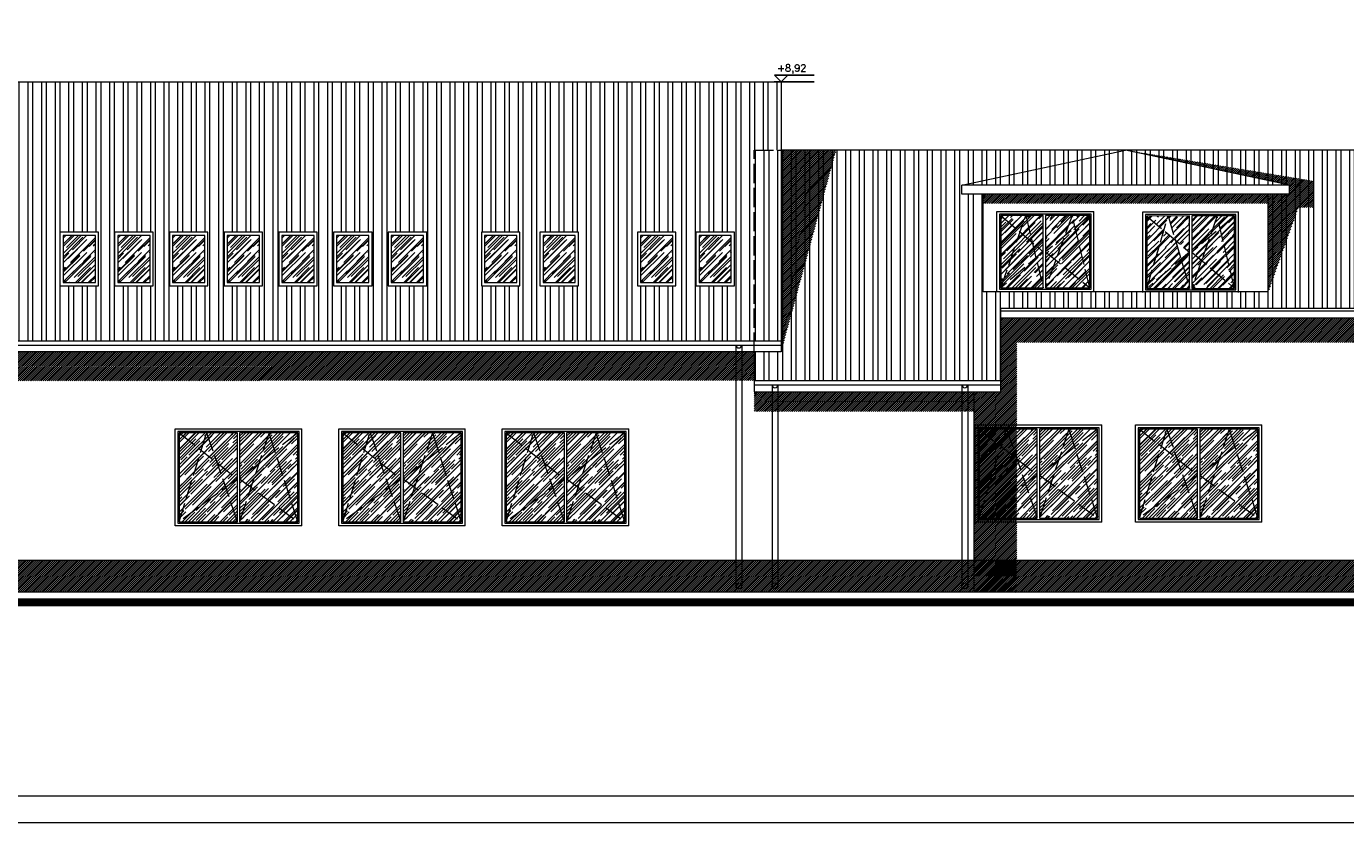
# Model space of a CAD drawing. Header units: millimetres. Extents: x -37273 to 136949, y -1495242345 to -598.
# Tile 42 of 44: x 74249 to 76710, y -13868 to -12383. Entities that reach past the tile are written whole.
import ezdxf

# ---------------------------------------------------------------- set-up
doc = ezdxf.new("R2010")
doc.units = ezdxf.units.MM
doc.linetypes.add('ACAD_ISO02W100', pattern=[15, 12, -3])
for name, color, linetype in [('cień1', 250, 'Continuous'), ('okna 1', 251, 'Continuous'), ('OPISY', 4, 'Continuous')]:
    doc.layers.add(name, color=color, linetype=linetype)
doc.layers.add('DIM', color=15, linetype='Continuous', lineweight=5)
doc.layers.add('wymiarowannie', color=253, linetype='Continuous', lineweight=5)
doc.styles.add('ROMANS', font='romans.shx')
pattern_1 = [(45, (117950.576, -7675.672), (10.5607812, 28.1620832), [186.69, -24.892, 62.23, -12.446]), (45, (117957.88, -7659.567), (-20.505517, 2.904215), [37.338, -4.10718, 74.676, -9.3345]), (45, (117947.496, -7663.791), (39.866949, 51.6598214), [99.568, -17.4244, 49.784, -12.446])]

msp = doc.modelspace()

# ---------------------------------------------------------------- hatches: boundary and pattern name
at = {"layer": 'cień1', "ltscale": 3}
h = msp.add_hatch(dxfattribs=at)
h.set_pattern_fill('ANSI31', color=250, scale=0.8)
h.set_pattern_definition([(45, (122974.0733, -7210.412), (-1.79605122, 1.79605122), [])])
h.paths.add_polyline_path([(75759.65, -12614.13), (75656.99, -12990.56), (75656.99, -12614.13)])
h = msp.add_hatch(dxfattribs=at)
h.set_pattern_fill('ANSI31', color=250, scale=0.8, angle=180)
h.set_pattern_definition([(45, (114361.3973, -13457.0764), (-1.79605122, 1.79605122), [])])
h.paths.add_polyline_path([(76650.7, -12721.32), (76650.7, -12671.77), (76299.67, -12614.13), (76605.51, -12679.56), (76605.51, -12696.16), (76565.67, -12696.16), (76565.67, -12878.69), (76621.85, -12721.32)])
h = msp.add_hatch(dxfattribs=at)
h.set_pattern_fill('ANSI31', color=250, scale=0.8)
h.set_pattern_definition([(45, (115007.5272, -13288.81), (-1.79605122, 1.79605122), [])])
h.paths.add_polyline_path([(76033.67, -12696.2), (76033.67, -12713.71), (76565.67, -12713.71), (76565.67, -12696.2)])
h = msp.add_hatch(dxfattribs=at)
h.set_pattern_fill('ANSI31', color=250, scale=0.8)
h.set_pattern_definition([(45, (123334.0733, -7658.6203), (-1.79605122, 1.79605122), [])])
h.paths.add_polyline_path([(76066.99, -12927.03), (76066.99, -13064.67), (76016.99, -13064.67), (76016.99, -13438.77), (76096.76, -13438.77), (76096.76, -12972.97), (76833.99, -12972.97), (76833.99, -12927.03)])
h = msp.add_hatch(dxfattribs=at)
h.set_pattern_fill('ANSI31', color=250, scale=0.8)
h.set_pattern_definition([(45, (121474.0733, -7321.7304), (-1.79605122, 1.79605122), [])])
h.paths.add_polyline_path([(74156.99, -13044.29), (74156.99, -12990.56), (75606.99, -12990.56), (75606.99, -13043.79)])
h.paths.add_polyline_path([(75606.99, -13064.67), (75606.99, -13101.88), (76016.99, -13101.88), (76016.99, -13064.67)])
h = msp.add_hatch(dxfattribs=at)
h.set_pattern_fill('ANSI31', color=251, scale=0.8)
h.set_pattern_definition([(45, (111766.7595, -7745.9159), (-1.79605122, 1.79605122), [])])
h.paths.add_polyline_path([(74156.99, -13438.77), (74156.99, -13378.77), (76016.99, -13378.77), (76016.99, -13438.77)])
h.paths.add_polyline_path([(73333.99, -13438.77), (73333.99, -13378.77), (74156.99, -13378.77), (74156.99, -13438.77)])
h.paths.add_polyline_path([(76016.99, -13438.77), (76016.99, -13378.77), (76833.99, -13378.77), (76833.99, -13438.77)])
at = {"layer": 'okna 1'}
h = msp.add_hatch(dxfattribs=at)
h.set_pattern_fill('AR-RROOF', color=251, scale=0.49, angle=45)
h.set_pattern_definition([(45, (119065.492, -7091.722), (10.5607812, 28.1620832), [186.69, -24.892, 62.23, -12.446]), (45, (119072.796, -7075.617), (-20.505517, 2.904215), [37.338, -4.10718, 74.676, -9.3345]), (45, (119062.411, -7079.841), (39.866949, 51.6598214), [99.568, -17.4244, 49.784, -12.446])])
h.paths.add_polyline_path([(76169.27, -12819.36), (76185.94, -12774.44), (76205.55, -12758.48), (76232.91, -12871.19)])
h.paths.add_polyline_path([(76066.99, -12871.19), (76102.81, -12766.78), (76125.39, -12786.07), (76132.48, -12815.27)])
h.paths.add_polyline_path([(76066.99, -12871.19), (76102.81, -12766.78), (76066.99, -12736.19)])
h.paths.add_polyline_path([(76066.99, -12871.19), (76132.48, -12815.27), (76146.04, -12871.19)])
h.paths.add_polyline_path([(76150.04, -12871.19), (76169.27, -12819.36), (76232.91, -12871.19)])
h.paths.add_polyline_path([(76205.55, -12758.48), (76232.91, -12871.19), (76232.91, -12736.19)])
h.paths.add_polyline_path([(76150.04, -12803.69), (76150.04, -12736.19), (76200.14, -12736.19), (76185.94, -12774.44)])
h.paths.add_polyline_path([(76113.3, -12736.19), (76146.04, -12736.19), (76146.04, -12803.69), (76125.39, -12786.07)])
h.paths.add_polyline_path([(76150.04, -12803.69), (76185.94, -12774.44), (76169.27, -12819.36)])
h.paths.add_polyline_path([(76066.99, -12736.19), (76113.3, -12736.19), (76102.81, -12766.78)])
h.paths.add_polyline_path([(76150.04, -12871.19), (76169.27, -12819.36), (76150.04, -12803.69)])
h.paths.add_polyline_path([(76102.81, -12766.78), (76125.39, -12786.07), (76113.3, -12736.19)])
h.paths.add_polyline_path([(76132.48, -12815.27), (76146.04, -12871.19), (76146.04, -12803.69)])
h.paths.add_polyline_path([(76185.94, -12774.44), (76205.55, -12758.48), (76200.14, -12736.19)])
h.paths.add_polyline_path([(76200.14, -12736.19), (76232.91, -12736.19), (76205.55, -12758.48)])
h.paths.add_polyline_path([(76132.48, -12815.27), (76125.39, -12786.07), (76146.04, -12803.69)])
h = msp.add_hatch(dxfattribs=at)
h.set_pattern_fill('AR-RROOF', color=251, scale=0.49, angle=45)
h.set_pattern_definition([(45, (110926.445, -13447.005), (10.560781, 28.162083), [186.69, -24.892, 62.23, -12.446]), (45, (110933.75, -13430.9), (-20.505517, 2.904215), [37.338, -4.10718, 74.676, -9.3345]), (45, (110923.365, -13435.124), (39.866949, 51.6598214), [99.568, -17.4244, 49.784, -12.446])])
h.paths.add_polyline_path([(76441.18, -12819.78), (76456.43, -12776.15), (76475.71, -12759.87), (76502.91, -12871.91)])
h.paths.add_polyline_path([(76338.99, -12872.01), (76418.97, -12804.41), (76392.31, -12781.94), (76378.98, -12736.96)])
h.paths.add_polyline_path([(76475.71, -12759.87), (76502.91, -12871.91), (76502.91, -12736.91)])
h.paths.add_polyline_path([(76422.97, -12871.91), (76502.91, -12871.91), (76441.18, -12819.78)])
h.paths.add_polyline_path([(76338.99, -12872.01), (76370.98, -12763.97), (76338.99, -12737.01)])
h.paths.add_polyline_path([(76338.99, -12872.01), (76418.97, -12871.91), (76402.97, -12817.93)])
h.paths.add_polyline_path([(76422.97, -12804.41), (76422.97, -12736.91), (76470.14, -12736.91), (76456.43, -12776.15)])
h.paths.add_polyline_path([(76378.98, -12736.96), (76418.97, -12736.91), (76418.97, -12804.41), (76392.31, -12781.94)])
h.paths.add_polyline_path([(76475.71, -12759.87), (76502.91, -12736.91), (76470.14, -12736.91)])
h.paths.add_polyline_path([(76370.98, -12763.97), (76378.98, -12736.96), (76338.99, -12737.01)])
h.paths.add_polyline_path([(76422.97, -12871.91), (76441.18, -12819.78), (76422.97, -12804.41)])
h.paths.add_polyline_path([(76402.97, -12817.93), (76418.97, -12871.91), (76418.97, -12804.41)])
h.paths.add_polyline_path([(76441.18, -12819.78), (76456.43, -12776.15), (76422.97, -12804.41)])
h.paths.add_polyline_path([(76402.97, -12817.93), (76418.97, -12804.41), (76392.31, -12781.94)])
h.paths.add_polyline_path([(76456.43, -12776.15), (76475.71, -12759.87), (76470.14, -12736.91)])
h.paths.add_polyline_path([(76370.98, -12763.97), (76392.31, -12781.94), (76378.98, -12736.96)])
h = msp.add_hatch(dxfattribs=at)
h.set_pattern_fill('AR-RROOF', color=251, scale=0.49, angle=45)
h.set_pattern_definition([(45, (109454.53, -13436.126), (10.560781, 28.162083), [186.69, -24.892, 62.23, -12.446]), (45, (109461.835, -13420.02), (-20.505517, 2.904215), [37.338, -4.10718, 74.676, -9.3345]), (45, (109451.45, -13424.245), (39.866949, 51.6598214), [99.568, -17.4244, 49.784, -12.446])])
h.paths.add_polyline_path([(74317.99, -12861.03), (74377.99, -12861.03), (74377.99, -12773.18), (74317.99, -12773.18)])
h = msp.add_hatch(dxfattribs=at)
h.set_pattern_fill('AR-RROOF', color=251, scale=0.49, angle=45)
h.set_pattern_definition([(45, (109556.53, -13436.126), (10.560781, 28.162083), [186.69, -24.892, 62.23, -12.446]), (45, (109563.835, -13420.02), (-20.505517, 2.904215), [37.338, -4.10718, 74.676, -9.3345]), (45, (109553.45, -13424.245), (39.866949, 51.6598214), [99.568, -17.4244, 49.784, -12.446])])
h.paths.add_polyline_path([(74419.99, -12861.03), (74479.99, -12861.03), (74479.99, -12773.18), (74419.99, -12773.18)])
h = msp.add_hatch(dxfattribs=at)
h.set_pattern_fill('AR-RROOF', color=251, scale=0.49, angle=45)
h.set_pattern_definition([(45, (109658.53, -13436.126), (10.560781, 28.162083), [186.69, -24.892, 62.23, -12.446]), (45, (109665.835, -13420.02), (-20.505517, 2.904215), [37.338, -4.10718, 74.676, -9.3345]), (45, (109655.45, -13424.245), (39.866949, 51.6598214), [99.568, -17.4244, 49.784, -12.446])])
h.paths.add_polyline_path([(74521.99, -12861.03), (74581.99, -12861.03), (74581.99, -12773.18), (74521.99, -12773.18)])
h = msp.add_hatch(dxfattribs=at)
h.set_pattern_fill('AR-RROOF', color=251, scale=0.49, angle=45)
h.set_pattern_definition([(45, (109760.53, -13436.126), (10.560781, 28.162083), [186.69, -24.892, 62.23, -12.446]), (45, (109767.835, -13420.02), (-20.505517, 2.904215), [37.338, -4.10718, 74.676, -9.3345]), (45, (109757.45, -13424.245), (39.866949, 51.6598214), [99.568, -17.4244, 49.784, -12.446])])
h.paths.add_polyline_path([(74623.99, -12861.03), (74683.99, -12861.03), (74683.99, -12773.18), (74623.99, -12773.18)])
h = msp.add_hatch(dxfattribs=at)
h.set_pattern_fill('AR-RROOF', color=251, scale=0.49, angle=45)
h.set_pattern_definition([(45, (109862.53, -13436.126), (10.560781, 28.162083), [186.69, -24.892, 62.23, -12.446]), (45, (109869.835, -13420.02), (-20.505517, 2.904215), [37.338, -4.10718, 74.676, -9.3345]), (45, (109859.45, -13424.245), (39.866949, 51.6598214), [99.568, -17.4244, 49.784, -12.446])])
h.paths.add_polyline_path([(74725.99, -12861.03), (74785.99, -12861.03), (74785.99, -12773.18), (74725.99, -12773.18)])
h = msp.add_hatch(dxfattribs=at)
h.set_pattern_fill('AR-RROOF', color=251, scale=0.49, angle=45)
h.set_pattern_definition([(45, (109964.53, -13436.126), (10.560781, 28.162083), [186.69, -24.892, 62.23, -12.446]), (45, (109971.835, -13420.02), (-20.505517, 2.904215), [37.338, -4.10718, 74.676, -9.3345]), (45, (109961.45, -13424.245), (39.866949, 51.6598214), [99.568, -17.4244, 49.784, -12.446])])
h.paths.add_polyline_path([(74827.99, -12861.03), (74887.99, -12861.03), (74887.99, -12773.18), (74827.99, -12773.18)])
h = msp.add_hatch(dxfattribs=at)
h.set_pattern_fill('AR-RROOF', color=251, scale=0.49, angle=45)
h.set_pattern_definition([(45, (110066.53, -13436.126), (10.560781, 28.162083), [186.69, -24.892, 62.23, -12.446]), (45, (110073.835, -13420.02), (-20.505517, 2.904215), [37.338, -4.10718, 74.676, -9.3345]), (45, (110063.45, -13424.245), (39.866949, 51.6598214), [99.568, -17.4244, 49.784, -12.446])])
h.paths.add_polyline_path([(74929.99, -12861.03), (74989.99, -12861.03), (74989.99, -12773.18), (74929.99, -12773.18)])
h = msp.add_hatch(dxfattribs=at)
h.set_pattern_fill('AR-RROOF', color=251, scale=0.49, angle=45)
h.set_pattern_definition([(45, (110240.53, -13436.126), (10.560781, 28.162083), [186.69, -24.892, 62.23, -12.446]), (45, (110247.835, -13420.02), (-20.505517, 2.904215), [37.338, -4.10718, 74.676, -9.3345]), (45, (110237.45, -13424.245), (39.866949, 51.6598214), [99.568, -17.4244, 49.784, -12.446])])
h.paths.add_polyline_path([(75103.99, -12861.03), (75163.99, -12861.03), (75163.99, -12773.18), (75103.99, -12773.18)])
h = msp.add_hatch(dxfattribs=at)
h.set_pattern_fill('AR-RROOF', color=251, scale=0.49, angle=45)
h.set_pattern_definition([(45, (110349.53, -13436.126), (10.560781, 28.162083), [186.69, -24.892, 62.23, -12.446]), (45, (110356.835, -13420.02), (-20.505517, 2.904215), [37.338, -4.10718, 74.676, -9.3345]), (45, (110346.45, -13424.245), (39.866949, 51.6598214), [99.568, -17.4244, 49.784, -12.446])])
h.paths.add_polyline_path([(75212.99, -12861.03), (75272.99, -12861.03), (75272.99, -12773.18), (75212.99, -12773.18)])
h = msp.add_hatch(dxfattribs=at)
h.set_pattern_fill('AR-RROOF', color=251, scale=0.49, angle=45)
h.set_pattern_definition([(45, (110531.53, -13436.126), (10.560781, 28.162083), [186.69, -24.892, 62.23, -12.446]), (45, (110538.835, -13420.02), (-20.505517, 2.904215), [37.338, -4.10718, 74.676, -9.3345]), (45, (110528.45, -13424.245), (39.866949, 51.6598214), [99.568, -17.4244, 49.784, -12.446])])
h.paths.add_polyline_path([(75394.99, -12861.03), (75454.99, -12861.03), (75454.99, -12773.18), (75394.99, -12773.18)])
h = msp.add_hatch(dxfattribs=at)
h.set_pattern_fill('AR-RROOF', color=251, scale=0.49, angle=45)
h.set_pattern_definition([(45, (110640.53, -13436.126), (10.560781, 28.162083), [186.69, -24.892, 62.23, -12.446]), (45, (110647.835, -13420.02), (-20.505517, 2.904215), [37.338, -4.10718, 74.676, -9.3345]), (45, (110637.45, -13424.245), (39.866949, 51.6598214), [99.568, -17.4244, 49.784, -12.446])])
h.paths.add_polyline_path([(75503.99, -12861.03), (75563.99, -12861.03), (75563.99, -12773.18), (75503.99, -12773.18)])
h = msp.add_hatch(dxfattribs=at)
h.set_pattern_fill('AR-RROOF', color=251, scale=0.49, angle=45)
h.set_pattern_definition([(45, (117651.576, -7675.672), (10.5607812, 28.1620832), [186.69, -24.892, 62.23, -12.446]), (45, (117658.88, -7659.567), (-20.505517, 2.904215), [37.338, -4.10718, 74.676, -9.3345]), (45, (117648.496, -7663.791), (39.866949, 51.6598214), [99.568, -17.4244, 49.784, -12.446])])
h.paths.add_polyline_path([(76026.49, -13300.27), (76067.42, -13166.72), (76096.67, -13189.91), (76112.86, -13236.57)])
h.paths.add_polyline_path([(76160.27, -13235.98), (76174.92, -13191.78), (76204.86, -13168.05), (76247.49, -13300.27)])
h.paths.add_polyline_path([(76204.86, -13168.05), (76247.49, -13300.27), (76247.49, -13194.27), (76247.49, -13134.27)])
h.paths.add_polyline_path([(76138.96, -13300.27), (76160.27, -13235.98), (76247.49, -13300.27)])
h.paths.add_polyline_path([(76026.49, -13300.27), (76112.86, -13236.57), (76134.96, -13300.27)])
h.paths.add_polyline_path([(76026.49, -13300.27), (76067.42, -13166.72), (76026.49, -13134.27), (76026.49, -13194.27)])
h.paths.add_polyline_path([(76077.36, -13134.27), (76134.96, -13134.27), (76134.96, -13220.27), (76096.67, -13189.91)])
h.paths.add_polyline_path([(76138.96, -13220.27), (76138.96, -13134.27), (76193.97, -13134.27), (76174.92, -13191.78)])
h.paths.add_polyline_path([(76193.97, -13134.27), (76247.49, -13134.27), (76204.86, -13168.05)])
h.paths.add_polyline_path([(76112.86, -13236.57), (76096.67, -13189.91), (76134.96, -13220.27)])
h.paths.add_polyline_path([(76112.86, -13236.57), (76134.96, -13300.27), (76134.96, -13220.27)])
h.paths.add_polyline_path([(76174.92, -13191.78), (76204.86, -13168.05), (76193.97, -13134.27)])
h.paths.add_polyline_path([(76138.96, -13300.27), (76160.27, -13235.98), (76138.96, -13220.27)])
h.paths.add_polyline_path([(76067.42, -13166.72), (76026.49, -13134.27), (76077.36, -13134.27)])
h.paths.add_polyline_path([(76067.42, -13166.72), (76096.67, -13189.91), (76077.36, -13134.27)])
h.paths.add_polyline_path([(76138.96, -13220.27), (76174.92, -13191.78), (76160.27, -13235.98)])
h = msp.add_hatch(dxfattribs=at)
h.set_pattern_fill('AR-RROOF', color=251, scale=0.49, angle=45)
h.set_pattern_definition(pattern_1)
h.paths.add_polyline_path([(76459.27, -13235.98), (76473.92, -13191.78), (76503.86, -13168.05), (76546.49, -13300.27)])
h.paths.add_polyline_path([(76503.86, -13168.05), (76546.49, -13300.27), (76546.49, -13194.27), (76546.49, -13134.27)])
h.paths.add_polyline_path([(76437.96, -13300.27), (76459.27, -13235.98), (76546.49, -13300.27)])
h.paths.add_polyline_path([(76325.49, -13300.27), (76411.86, -13236.57), (76433.96, -13300.27)])
h.paths.add_polyline_path([(76376.36, -13134.27), (76433.96, -13134.27), (76433.96, -13220.27), (76395.67, -13189.91)])
h.paths.add_polyline_path([(76437.96, -13220.27), (76437.96, -13134.27), (76492.97, -13134.27), (76473.92, -13191.78)])
h.paths.add_polyline_path([(76492.97, -13134.27), (76546.49, -13134.27), (76503.86, -13168.05)])
h.paths.add_polyline_path([(76473.92, -13191.78), (76503.86, -13168.05), (76492.97, -13134.27)])
h.paths.add_polyline_path([(76437.96, -13300.27), (76459.27, -13235.98), (76437.96, -13220.27)])
h.paths.add_polyline_path([(76437.96, -13220.27), (76473.92, -13191.78), (76459.27, -13235.98)])
h = msp.add_hatch(dxfattribs=at)
h.set_pattern_fill('AR-RROOF', color=251, scale=0.49, angle=45)
h.set_pattern_definition(pattern_1)
h.paths.add_polyline_path([(76325.49, -13300.27), (76366.42, -13166.72), (76395.67, -13189.91), (76411.86, -13236.57)])
h.paths.add_polyline_path([(76325.49, -13300.27), (76366.42, -13166.72), (76325.49, -13134.27), (76325.49, -13194.27)])
h.paths.add_polyline_path([(76411.86, -13236.57), (76395.67, -13189.91), (76433.96, -13220.27)])
h.paths.add_polyline_path([(76411.86, -13236.57), (76433.96, -13300.27), (76433.96, -13220.27)])
h.paths.add_polyline_path([(76366.42, -13166.72), (76325.49, -13134.27), (76376.36, -13134.27)])
h.paths.add_polyline_path([(76366.42, -13166.72), (76395.67, -13189.91), (76376.36, -13134.27)])
h = msp.add_hatch(dxfattribs=at)
h.set_pattern_fill('AR-RROOF', color=251, scale=0.49, angle=45)
h.set_pattern_definition([(45, (116159.576, -7682.672), (10.5607812, 28.1620832), [186.69, -24.892, 62.23, -12.446]), (45, (116166.88, -7666.567), (-20.505517, 2.904215), [37.338, -4.10718, 74.676, -9.3345]), (45, (116156.496, -7670.791), (39.866949, 51.6598214), [99.568, -17.4244, 49.784, -12.446])])
h.paths.add_polyline_path([(74534.49, -13307.27), (74575.42, -13173.72), (74604.67, -13196.91), (74620.86, -13243.57)])
h.paths.add_polyline_path([(74668.27, -13242.98), (74682.92, -13198.78), (74712.86, -13175.05), (74755.49, -13307.27)])
h.paths.add_polyline_path([(74712.86, -13175.05), (74755.49, -13307.27), (74755.49, -13201.27), (74755.49, -13141.27)])
h.paths.add_polyline_path([(74646.96, -13307.27), (74668.27, -13242.98), (74755.49, -13307.27)])
h.paths.add_polyline_path([(74534.49, -13307.27), (74620.86, -13243.57), (74642.96, -13307.27)])
h.paths.add_polyline_path([(74534.49, -13307.27), (74575.42, -13173.72), (74534.49, -13141.27), (74534.49, -13201.27)])
h.paths.add_polyline_path([(74585.36, -13141.27), (74642.96, -13141.27), (74642.96, -13227.27), (74604.67, -13196.91)])
h.paths.add_polyline_path([(74646.96, -13227.27), (74646.96, -13141.27), (74701.97, -13141.27), (74682.92, -13198.78)])
h.paths.add_polyline_path([(74701.97, -13141.27), (74755.49, -13141.27), (74712.86, -13175.05)])
h.paths.add_polyline_path([(74620.86, -13243.57), (74604.67, -13196.91), (74642.96, -13227.27)])
h.paths.add_polyline_path([(74620.86, -13243.57), (74642.96, -13307.27), (74642.96, -13227.27)])
h.paths.add_polyline_path([(74682.92, -13198.78), (74712.86, -13175.05), (74701.97, -13141.27)])
h.paths.add_polyline_path([(74646.96, -13307.27), (74668.27, -13242.98), (74646.96, -13227.27)])
h.paths.add_polyline_path([(74575.42, -13173.72), (74534.49, -13141.27), (74585.36, -13141.27)])
h.paths.add_polyline_path([(74575.42, -13173.72), (74604.67, -13196.91), (74585.36, -13141.27)])
h.paths.add_polyline_path([(74646.96, -13227.27), (74682.92, -13198.78), (74668.27, -13242.98)])
h = msp.add_hatch(dxfattribs=at)
h.set_pattern_fill('AR-RROOF', color=251, scale=0.49, angle=45)
h.set_pattern_definition([(45, (116464.576, -7682.672), (10.5607812, 28.1620832), [186.69, -24.892, 62.23, -12.446]), (45, (116471.88, -7666.567), (-20.505517, 2.904215), [37.338, -4.10718, 74.676, -9.3345]), (45, (116461.496, -7670.791), (39.866949, 51.6598214), [99.568, -17.4244, 49.784, -12.446])])
h.paths.add_polyline_path([(74839.49, -13307.27), (74880.42, -13173.72), (74909.67, -13196.91), (74925.86, -13243.57)])
h.paths.add_polyline_path([(74973.27, -13242.98), (74987.92, -13198.78), (75017.86, -13175.05), (75060.49, -13307.27)])
h.paths.add_polyline_path([(75017.86, -13175.05), (75060.49, -13307.27), (75060.49, -13201.27), (75060.49, -13141.27)])
h.paths.add_polyline_path([(74951.96, -13307.27), (74973.27, -13242.98), (75060.49, -13307.27)])
h.paths.add_polyline_path([(74839.49, -13307.27), (74925.86, -13243.57), (74947.96, -13307.27)])
h.paths.add_polyline_path([(74839.49, -13307.27), (74880.42, -13173.72), (74839.49, -13141.27), (74839.49, -13201.27)])
h.paths.add_polyline_path([(74890.36, -13141.27), (74947.96, -13141.27), (74947.96, -13227.27), (74909.67, -13196.91)])
h.paths.add_polyline_path([(74951.96, -13227.27), (74951.96, -13141.27), (75006.97, -13141.27), (74987.92, -13198.78)])
h.paths.add_polyline_path([(75006.97, -13141.27), (75060.49, -13141.27), (75017.86, -13175.05)])
h.paths.add_polyline_path([(74925.86, -13243.57), (74909.67, -13196.91), (74947.96, -13227.27)])
h.paths.add_polyline_path([(74925.86, -13243.57), (74947.96, -13307.27), (74947.96, -13227.27)])
h.paths.add_polyline_path([(74987.92, -13198.78), (75017.86, -13175.05), (75006.97, -13141.27)])
h.paths.add_polyline_path([(74951.96, -13307.27), (74973.27, -13242.98), (74951.96, -13227.27)])
h.paths.add_polyline_path([(74880.42, -13173.72), (74839.49, -13141.27), (74890.36, -13141.27)])
h.paths.add_polyline_path([(74880.42, -13173.72), (74909.67, -13196.91), (74890.36, -13141.27)])
h.paths.add_polyline_path([(74951.96, -13227.27), (74987.92, -13198.78), (74973.27, -13242.98)])
h = msp.add_hatch(dxfattribs=at)
h.set_pattern_fill('AR-RROOF', color=251, scale=0.49, angle=45)
h.set_pattern_definition([(45, (116769.576, -7682.672), (10.5607812, 28.1620832), [186.69, -24.892, 62.23, -12.446]), (45, (116776.88, -7666.567), (-20.505517, 2.904215), [37.338, -4.10718, 74.676, -9.3345]), (45, (116766.496, -7670.791), (39.866949, 51.6598214), [99.568, -17.4244, 49.784, -12.446])])
h.paths.add_polyline_path([(75144.49, -13307.27), (75185.42, -13173.72), (75214.67, -13196.91), (75230.86, -13243.57)])
h.paths.add_polyline_path([(75278.27, -13242.98), (75292.92, -13198.78), (75322.86, -13175.05), (75365.49, -13307.27)])
h.paths.add_polyline_path([(75322.86, -13175.05), (75365.49, -13307.27), (75365.49, -13201.27), (75365.49, -13141.27)])
h.paths.add_polyline_path([(75256.96, -13307.27), (75278.27, -13242.98), (75365.49, -13307.27)])
h.paths.add_polyline_path([(75144.49, -13307.27), (75230.86, -13243.57), (75252.96, -13307.27)])
h.paths.add_polyline_path([(75144.49, -13307.27), (75185.42, -13173.72), (75144.49, -13141.27), (75144.49, -13201.27)])
h.paths.add_polyline_path([(75195.36, -13141.27), (75252.96, -13141.27), (75252.96, -13227.27), (75214.67, -13196.91)])
h.paths.add_polyline_path([(75256.96, -13227.27), (75256.96, -13141.27), (75311.97, -13141.27), (75292.92, -13198.78)])
h.paths.add_polyline_path([(75311.97, -13141.27), (75365.49, -13141.27), (75322.86, -13175.05)])
h.paths.add_polyline_path([(75230.86, -13243.57), (75214.67, -13196.91), (75252.96, -13227.27)])
h.paths.add_polyline_path([(75230.86, -13243.57), (75252.96, -13307.27), (75252.96, -13227.27)])
h.paths.add_polyline_path([(75292.92, -13198.78), (75322.86, -13175.05), (75311.97, -13141.27)])
h.paths.add_polyline_path([(75256.96, -13307.27), (75278.27, -13242.98), (75256.96, -13227.27)])
h.paths.add_polyline_path([(75185.42, -13173.72), (75144.49, -13141.27), (75195.36, -13141.27)])
h.paths.add_polyline_path([(75185.42, -13173.72), (75214.67, -13196.91), (75195.36, -13141.27)])
h.paths.add_polyline_path([(75256.96, -13227.27), (75292.92, -13198.78), (75278.27, -13242.98)])
at = {"layer": 'wymiarowannie', "lineweight": 13, "ltscale": 3}
h = msp.add_hatch(dxfattribs=at)
h.set_pattern_fill('STEEL', color=252, scale=8, angle=45)
h.set_pattern_definition([(90, (74185.373, -6701.729), (-25.4, 2e-15), []), (90, (74176.393, -6692.748), (-25.4, 2e-15), [])])
h.paths.add_polyline_path([(74106.99, -12842.76), (74106.99, -12486.77), (75656.99, -12486.77), (75656.99, -12614.13), (75606.99, -12614.13), (75606.99, -12969.68), (74106.99, -12969.68)])
h.paths.add_polyline_path([(74413.99, -12867.03), (74485.99, -12867.03), (74485.99, -12767.18), (74413.99, -12767.18)], flags=16)
h.paths.add_polyline_path([(74419.99, -12861.03), (74479.99, -12861.03), (74479.99, -12773.18), (74419.99, -12773.18)], flags=0)
h.paths.add_polyline_path([(74311.99, -12867.03), (74383.99, -12867.03), (74383.99, -12767.18), (74311.99, -12767.18)], flags=16)
h.paths.add_polyline_path([(74317.99, -12861.03), (74377.99, -12861.03), (74377.99, -12773.18), (74317.99, -12773.18)], flags=0)
h.paths.add_polyline_path([(75497.99, -12867.03), (75569.99, -12867.03), (75569.99, -12767.18), (75497.99, -12767.18)], flags=16)
h.paths.add_polyline_path([(75503.99, -12861.03), (75563.99, -12861.03), (75563.99, -12773.18), (75503.99, -12773.18)], flags=0)
h.paths.add_polyline_path([(75388.99, -12867.03), (75460.99, -12867.03), (75460.99, -12767.18), (75388.99, -12767.18)], flags=16)
h.paths.add_polyline_path([(75394.99, -12861.03), (75454.99, -12861.03), (75454.99, -12773.18), (75394.99, -12773.18)], flags=0)
h.paths.add_polyline_path([(75206.99, -12867.03), (75278.99, -12867.03), (75278.99, -12767.18), (75206.99, -12767.18)], flags=16)
h.paths.add_polyline_path([(75212.99, -12861.03), (75272.99, -12861.03), (75272.99, -12773.18), (75212.99, -12773.18)], flags=0)
h.paths.add_polyline_path([(75097.99, -12867.03), (75169.99, -12867.03), (75169.99, -12767.18), (75097.99, -12767.18)], flags=16)
h.paths.add_polyline_path([(75103.99, -12861.03), (75163.99, -12861.03), (75163.99, -12773.18), (75103.99, -12773.18)], flags=0)
h.paths.add_polyline_path([(74923.99, -12867.03), (74995.99, -12867.03), (74995.99, -12767.18), (74923.99, -12767.18)], flags=16)
h.paths.add_polyline_path([(74929.99, -12861.03), (74989.99, -12861.03), (74989.99, -12773.18), (74929.99, -12773.18)], flags=0)
h.paths.add_polyline_path([(74821.99, -12867.03), (74893.99, -12867.03), (74893.99, -12767.18), (74821.99, -12767.18)], flags=16)
h.paths.add_polyline_path([(74827.99, -12861.03), (74887.99, -12861.03), (74887.99, -12773.18), (74827.99, -12773.18)], flags=0)
h.paths.add_polyline_path([(74719.99, -12867.03), (74791.99, -12867.03), (74791.99, -12767.18), (74719.99, -12767.18)], flags=16)
h.paths.add_polyline_path([(74725.99, -12861.03), (74785.99, -12861.03), (74785.99, -12773.18), (74725.99, -12773.18)], flags=0)
h.paths.add_polyline_path([(74617.99, -12867.03), (74689.99, -12867.03), (74689.99, -12767.18), (74617.99, -12767.18)], flags=16)
h.paths.add_polyline_path([(74623.99, -12861.03), (74683.99, -12861.03), (74683.99, -12773.18), (74623.99, -12773.18)], flags=0)
h.paths.add_polyline_path([(74515.99, -12867.03), (74587.99, -12867.03), (74587.99, -12767.18), (74515.99, -12767.18)], flags=16)
h.paths.add_polyline_path([(74521.99, -12861.03), (74581.99, -12861.03), (74581.99, -12773.18), (74521.99, -12773.18)], flags=0)
h = msp.add_hatch(dxfattribs=at)
h.set_pattern_fill('STEEL', color=252, scale=8, angle=45)
h.set_pattern_definition([(90, (75685.373, -6775.842), (-25.4, 2e-15), []), (90, (75676.393, -6766.862), (-25.4, 2e-15), [])])
h.paths.add_polyline_path([(75606.99, -13043.79), (75606.99, -12990.56), (75656.99, -12990.56), (75656.99, -12614.13), (76299.67, -12614.13), (75993.83, -12679.56), (75993.83, -12696.16), (76033.67, -12696.16), (76033.67, -12878.69), (76565.67, -12878.69), (76565.67, -12696.16), (76605.51, -12696.16), (76605.51, -12679.56), (76299.67, -12614.13), (76883.99, -12614.13), (76883.99, -12909.77), (76066.99, -12909.77), (76066.99, -12927.03), (76066.99, -13043.79)])
h.paths.add_polyline_path([(76299.67, -12614.13), (76605.51, -12679.56), (75993.83, -12679.56)])
h.paths.add_polyline_path([(75656.99, -12614.13), (75656.99, -12969.68), (75606.99, -12969.68), (75606.99, -12614.13)])

# ---------------------------------------------------------------- linework, layer by layer
at = {"layer": 'DIM', "ltscale": 0.1}
for points in [[(72874.01, -13868.36), (78800.33, -13868.36), (78800.33, -10898.36), (72874.01, -10898.36)], [(72924.01, -13818.36), (78750.33, -13818.36), (78750.33, -10948.36), (72924.01, -10948.36)]]:
    msp.add_lwpolyline(points, close=True, dxfattribs=at)
at = {"layer": 'OPISY', "color": 4}
for p, q in [((75718.8, -12474.42), (75644.64, -12474.42)), ((75644.64, -12474.42), (75656.99, -12486.77)), ((75669.34, -12474.42), (75656.99, -12486.77)), ((75718.56, -12486.77), (75644.41, -12486.77))]:
    msp.add_line(p, q, dxfattribs=at)
at = {"layer": 'wymiarowannie', "color": 5, "lineweight": 13, "ltscale": 3}
for p, q in [((75993.83, -12679.56), (76299.67, -12614.13)), ((76605.51, -12679.56), (76299.67, -12614.13)), ((75993.83, -12696.16), (75993.83, -12679.56)), ((76605.51, -12679.56), (75993.83, -12679.56)), ((76605.51, -12696.16), (75993.83, -12696.16)), ((76033.67, -12878.69), (76033.67, -12696.16)), ((76565.67, -12878.69), (76565.67, -12696.16)), ((76605.51, -12696.16), (76605.51, -12679.56)), ((76059.49, -12878.69), (76059.49, -12728.69)), ((76059.49, -12728.69), (76240.41, -12728.69)), ((76064.49, -12733.69), (76064.49, -12873.69)), ((76235.41, -12733.69), (76064.49, -12733.69)), ((76066.99, -12736.19), (76066.99, -12871.19)), ((76146.04, -12736.19), (76066.99, -12736.19)), ((76146.04, -12871.19), (76146.04, -12736.19)), ((76232.91, -12736.19), (76150.04, -12736.19)), ((76150.04, -12736.19), (76150.04, -12871.19)), ((76232.91, -12871.19), (76232.91, -12736.19)), ((76235.41, -12873.69), (76235.41, -12733.69)), ((76240.41, -12878.69), (76240.41, -12728.69)), ((76331.49, -12729.51), (76510.41, -12729.41)), ((76331.49, -12879.51), (76331.49, -12729.51)), ((76505.41, -12734.41), (76336.49, -12734.51)), ((76336.49, -12734.51), (76336.49, -12874.51)), ((76418.97, -12736.91), (76338.99, -12737.01)), ((76338.99, -12737.01), (76338.99, -12872.01)), ((76418.97, -12871.91), (76418.97, -12736.91)), ((76502.91, -12736.91), (76422.97, -12736.91)), ((76422.97, -12736.91), (76422.97, -12871.91)), ((76502.91, -12871.91), (76502.91, -12736.91)), ((76505.41, -12874.41), (76505.41, -12734.41)), ((76510.41, -12879.41), (76510.41, -12729.41)), ((76565.67, -12878.69), (76033.67, -12878.69)), ((76064.49, -12873.69), (76235.41, -12873.69)), ((76066.99, -12871.19), (76146.04, -12871.19)), ((76150.04, -12871.19), (76232.91, -12871.19)), ((76336.49, -12874.51), (76505.41, -12874.41)), ((76338.99, -12872.01), (76418.97, -12871.91)), ((76422.97, -12871.91), (76502.91, -12871.91)), ((76883.99, -12909.77), (76066.99, -12909.77)), ((76066.99, -12927.03), (76066.99, -12909.77)), ((74106.99, -12969.68), (75656.99, -12969.68)), ((75606.99, -13043.79), (76066.99, -13043.79)), ((75606.99, -13064.67), (76066.99, -13064.67)), ((74526.99, -13314.77), (74526.99, -13133.77)), ((74526.99, -13133.77), (74762.99, -13133.77)), ((74531.99, -13138.77), (74531.99, -13309.77)), ((74757.99, -13138.77), (74531.99, -13138.77)), ((74757.99, -13309.77), (74757.99, -13138.77)), ((74762.99, -13314.77), (74762.99, -13133.77)), ((74831.99, -13314.77), (74831.99, -13133.77)), ((74831.99, -13133.77), (75067.99, -13133.77)), ((74836.99, -13138.77), (74836.99, -13309.77)), ((75062.99, -13138.77), (74836.99, -13138.77)), ((75062.99, -13309.77), (75062.99, -13138.77)), ((75067.99, -13314.77), (75067.99, -13133.77)), ((75136.99, -13314.77), (75136.99, -13133.77)), ((75136.99, -13133.77), (75372.99, -13133.77)), ((75141.99, -13138.77), (75141.99, -13309.77)), ((75367.99, -13138.77), (75141.99, -13138.77)), ((75367.99, -13309.77), (75367.99, -13138.77)), ((75372.99, -13314.77), (75372.99, -13133.77)), ((76018.99, -13307.77), (76018.99, -13126.77)), ((76018.99, -13126.77), (76254.99, -13126.77)), ((76023.99, -13131.77), (76023.99, -13302.77)), ((76249.99, -13131.77), (76023.99, -13131.77)), ((76026.49, -13134.27), (76026.49, -13194.27)), ((76134.96, -13134.27), (76026.49, -13134.27)), ((76134.96, -13300.27), (76134.96, -13134.27)), ((76247.49, -13134.27), (76138.96, -13134.27)), ((76138.96, -13134.27), (76138.96, -13300.27)), ((76247.49, -13194.27), (76247.49, -13134.27)), ((76249.99, -13302.77), (76249.99, -13131.77)), ((76254.99, -13307.77), (76254.99, -13126.77)), ((76317.99, -13307.77), (76317.99, -13126.77)), ((76317.99, -13126.77), (76553.99, -13126.77)), ((76322.99, -13131.77), (76322.99, -13302.77)), ((76548.99, -13131.77), (76322.99, -13131.77)), ((76325.49, -13134.27), (76325.49, -13194.27)), ((76433.96, -13134.27), (76325.49, -13134.27)), ((76433.96, -13300.27), (76433.96, -13134.27)), ((76546.49, -13134.27), (76437.96, -13134.27)), ((76437.96, -13134.27), (76437.96, -13300.27)), ((76546.49, -13194.27), (76546.49, -13134.27)), ((76548.99, -13302.77), (76548.99, -13131.77)), ((76553.99, -13307.77), (76553.99, -13126.77)), ((74534.49, -13141.27), (74534.49, -13201.27)), ((74642.96, -13141.27), (74534.49, -13141.27)), ((74642.96, -13307.27), (74642.96, -13141.27)), ((74755.49, -13141.27), (74646.96, -13141.27)), ((74646.96, -13141.27), (74646.96, -13307.27)), ((74755.49, -13201.27), (74755.49, -13141.27)), ((74839.49, -13141.27), (74839.49, -13201.27)), ((74947.96, -13141.27), (74839.49, -13141.27)), ((74947.96, -13307.27), (74947.96, -13141.27)), ((75060.49, -13141.27), (74951.96, -13141.27)), ((74951.96, -13141.27), (74951.96, -13307.27)), ((75060.49, -13201.27), (75060.49, -13141.27)), ((75144.49, -13141.27), (75144.49, -13201.27)), ((75252.96, -13141.27), (75144.49, -13141.27)), ((75252.96, -13307.27), (75252.96, -13141.27)), ((75365.49, -13141.27), (75256.96, -13141.27)), ((75256.96, -13141.27), (75256.96, -13307.27)), ((75365.49, -13201.27), (75365.49, -13141.27)), ((74534.49, -13201.27), (74534.49, -13307.27)), ((74755.49, -13307.27), (74755.49, -13201.27)), ((74839.49, -13201.27), (74839.49, -13307.27)), ((75060.49, -13307.27), (75060.49, -13201.27)), ((75144.49, -13201.27), (75144.49, -13307.27)), ((75365.49, -13307.27), (75365.49, -13201.27)), ((76026.49, -13194.27), (76026.49, -13300.27)), ((76247.49, -13300.27), (76247.49, -13194.27)), ((76325.49, -13194.27), (76325.49, -13300.27)), ((76546.49, -13300.27), (76546.49, -13194.27)), ((74531.99, -13309.77), (74757.99, -13309.77)), ((74534.49, -13307.27), (74642.96, -13307.27)), ((74646.96, -13307.27), (74755.49, -13307.27)), ((74836.99, -13309.77), (75062.99, -13309.77)), ((74839.49, -13307.27), (74947.96, -13307.27)), ((74951.96, -13307.27), (75060.49, -13307.27)), ((75141.99, -13309.77), (75367.99, -13309.77)), ((75144.49, -13307.27), (75252.96, -13307.27)), ((75256.96, -13307.27), (75365.49, -13307.27)), ((76254.99, -13307.77), (76018.99, -13307.77)), ((76023.99, -13302.77), (76249.99, -13302.77)), ((76026.49, -13300.27), (76134.96, -13300.27)), ((76138.96, -13300.27), (76247.49, -13300.27)), ((76553.99, -13307.77), (76317.99, -13307.77)), ((76322.99, -13302.77), (76548.99, -13302.77)), ((76325.49, -13300.27), (76433.96, -13300.27)), ((76437.96, -13300.27), (76546.49, -13300.27)), ((74762.99, -13314.77), (74526.99, -13314.77)), ((75067.99, -13314.77), (74831.99, -13314.77)), ((75372.99, -13314.77), (75136.99, -13314.77))]:
    msp.add_line(p, q, dxfattribs=at)
at = {"layer": 'wymiarowannie', "color": 252, "linetype": 'ACAD_ISO02W100', "lineweight": 13, "ltscale": 3}
for p, q in [((76066.99, -12736.19), (76146.04, -12803.69)), ((76066.99, -12871.19), (76113.3, -12736.19)), ((76113.3, -12736.19), (76146.04, -12871.19)), ((76232.91, -12736.19), (76150.04, -12803.69)), ((76200.14, -12736.19), (76150.04, -12871.19)), ((76232.91, -12871.19), (76200.14, -12736.19)), ((76338.99, -12872.01), (76378.98, -12736.96)), ((76338.99, -12737.01), (76418.97, -12804.41)), ((76378.98, -12736.96), (76418.97, -12871.91)), ((76502.91, -12736.91), (76422.97, -12804.41)), ((76470.14, -12736.91), (76422.97, -12871.91)), ((76502.91, -12871.91), (76470.14, -12736.91)), ((76146.04, -12803.69), (76066.99, -12871.19)), ((76150.04, -12803.69), (76232.91, -12871.19)), ((76418.97, -12804.41), (76338.99, -12872.01)), ((76422.97, -12804.41), (76502.91, -12871.91)), ((76026.49, -13134.27), (76134.96, -13220.27)), ((76026.49, -13300.27), (76077.36, -13134.27)), ((76077.36, -13134.27), (76134.96, -13300.27)), ((76247.49, -13134.27), (76138.96, -13220.27)), ((76193.97, -13134.27), (76138.96, -13300.27)), ((76247.49, -13300.27), (76193.97, -13134.27)), ((76325.49, -13134.27), (76433.96, -13220.27)), ((76325.49, -13300.27), (76376.36, -13134.27)), ((76376.36, -13134.27), (76433.96, -13300.27)), ((76546.49, -13134.27), (76437.96, -13220.27)), ((76492.97, -13134.27), (76437.96, -13300.27)), ((76546.49, -13300.27), (76492.97, -13134.27)), ((74534.49, -13141.27), (74642.96, -13227.27)), ((74534.49, -13307.27), (74585.36, -13141.27)), ((74585.36, -13141.27), (74642.96, -13307.27)), ((74755.49, -13141.27), (74646.96, -13227.27)), ((74701.97, -13141.27), (74646.96, -13307.27)), ((74755.49, -13307.27), (74701.97, -13141.27)), ((74839.49, -13141.27), (74947.96, -13227.27)), ((74839.49, -13307.27), (74890.36, -13141.27)), ((74890.36, -13141.27), (74947.96, -13307.27)), ((75060.49, -13141.27), (74951.96, -13227.27)), ((75006.97, -13141.27), (74951.96, -13307.27)), ((75060.49, -13307.27), (75006.97, -13141.27)), ((75144.49, -13141.27), (75252.96, -13227.27)), ((75144.49, -13307.27), (75195.36, -13141.27)), ((75195.36, -13141.27), (75252.96, -13307.27)), ((75365.49, -13141.27), (75256.96, -13227.27)), ((75311.97, -13141.27), (75256.96, -13307.27)), ((75365.49, -13307.27), (75311.97, -13141.27)), ((74642.96, -13227.27), (74534.49, -13307.27)), ((74646.96, -13227.27), (74755.49, -13307.27)), ((74947.96, -13227.27), (74839.49, -13307.27)), ((74951.96, -13227.27), (75060.49, -13307.27)), ((75252.96, -13227.27), (75144.49, -13307.27)), ((75256.96, -13227.27), (75365.49, -13307.27)), ((76134.96, -13220.27), (76026.49, -13300.27)), ((76138.96, -13220.27), (76247.49, -13300.27)), ((76433.96, -13220.27), (76325.49, -13300.27)), ((76437.96, -13220.27), (76546.49, -13300.27))]:
    msp.add_line(p, q, dxfattribs=at)
at = {"layer": 'wymiarowannie', "color": 252, "lineweight": 13, "ltscale": 3}
for p, q in [((76066.99, -12914.13), (76883.99, -12914.13)), ((74201.4, -12977.66), (75656.99, -12977.66)), ((75606.99, -13051.78), (76066.99, -13051.78)), ((73333.99, -13378.77), (76833.99, -13378.77))]:
    msp.add_line(p, q, dxfattribs=at)
at = {"layer": 'wymiarowannie', "color": 7, "lineweight": 13, "ltscale": 3}
for p, q in [((75606.99, -12990.56), (75606.99, -13064.67)), ((76016.99, -13438.77), (76016.99, -13064.67))]:
    msp.add_line(p, q, dxfattribs=at)
at = {"layer": 'wymiarowannie', "color": 0, "lineweight": 13, "ltscale": 3}
msp.add_line((77535.41, -13438.77), (73151.18, -13438.77), dxfattribs=at)
at = {"layer": 'wymiarowannie', "color": 7, "lineweight": 13, "ltscale": 3}
msp.add_lwpolyline([(74106.99, -12486.77), (75656.99, -12486.77), (75656.99, -12990.56), (74106.99, -12990.56)], close=True, dxfattribs=at)
for points in [[(75606.99, -12486.77), (75656.99, -12486.77), (75656.99, -12990.56), (75606.99, -12990.56)], [(75606.99, -13064.67), (76066.99, -13064.67), (76066.99, -12927.03), (76883.99, -12927.03), (76883.99, -12614.13), (75656.99, -12614.13)]]:
    msp.add_lwpolyline(points, dxfattribs=at)
at = {"layer": 'wymiarowannie', "color": 252, "linetype": 'ACAD_ISO02W100', "lineweight": 13, "ltscale": 3}
msp.add_lwpolyline([(75606.99, -12990.56), (75606.99, -12614.13), (75656.99, -12614.13)], dxfattribs=at)
at = {"layer": 'wymiarowannie', "color": 5, "lineweight": 13, "ltscale": 3}
for points in [[(74311.99, -12867.03), (74383.99, -12867.03), (74383.99, -12767.18), (74311.99, -12767.18), (74311.99, -12867.03)], [(74413.99, -12867.03), (74485.99, -12867.03), (74485.99, -12767.18), (74413.99, -12767.18), (74413.99, -12867.03)], [(74515.99, -12867.03), (74587.99, -12867.03), (74587.99, -12767.18), (74515.99, -12767.18), (74515.99, -12867.03)], [(74617.99, -12867.03), (74689.99, -12867.03), (74689.99, -12767.18), (74617.99, -12767.18), (74617.99, -12867.03)], [(74719.99, -12867.03), (74791.99, -12867.03), (74791.99, -12767.18), (74719.99, -12767.18), (74719.99, -12867.03)], [(74821.99, -12867.03), (74893.99, -12867.03), (74893.99, -12767.18), (74821.99, -12767.18), (74821.99, -12867.03)], [(74923.99, -12867.03), (74995.99, -12867.03), (74995.99, -12767.18), (74923.99, -12767.18), (74923.99, -12867.03)], [(75097.99, -12867.03), (75169.99, -12867.03), (75169.99, -12767.18), (75097.99, -12767.18), (75097.99, -12867.03)], [(75206.99, -12867.03), (75278.99, -12867.03), (75278.99, -12767.18), (75206.99, -12767.18), (75206.99, -12867.03)], [(75388.99, -12867.03), (75460.99, -12867.03), (75460.99, -12767.18), (75388.99, -12767.18), (75388.99, -12867.03)], [(75497.99, -12867.03), (75569.99, -12867.03), (75569.99, -12767.18), (75497.99, -12767.18), (75497.99, -12867.03)]]:
    msp.add_lwpolyline(points, dxfattribs=at)
for points in [[(74317.99, -12861.03), (74377.99, -12861.03), (74377.99, -12773.18), (74317.99, -12773.18)], [(74419.99, -12861.03), (74479.99, -12861.03), (74479.99, -12773.18), (74419.99, -12773.18)], [(74521.99, -12861.03), (74581.99, -12861.03), (74581.99, -12773.18), (74521.99, -12773.18)], [(74623.99, -12861.03), (74683.99, -12861.03), (74683.99, -12773.18), (74623.99, -12773.18)], [(74725.99, -12861.03), (74785.99, -12861.03), (74785.99, -12773.18), (74725.99, -12773.18)], [(74827.99, -12861.03), (74887.99, -12861.03), (74887.99, -12773.18), (74827.99, -12773.18)], [(74929.99, -12861.03), (74989.99, -12861.03), (74989.99, -12773.18), (74929.99, -12773.18)], [(75103.99, -12861.03), (75163.99, -12861.03), (75163.99, -12773.18), (75103.99, -12773.18)], [(75212.99, -12861.03), (75272.99, -12861.03), (75272.99, -12773.18), (75212.99, -12773.18)], [(75394.99, -12861.03), (75454.99, -12861.03), (75454.99, -12773.18), (75394.99, -12773.18)], [(75503.99, -12861.03), (75563.99, -12861.03), (75563.99, -12773.18), (75503.99, -12773.18)]]:
    msp.add_lwpolyline(points, close=True, dxfattribs=at)
at = {"layer": 'wymiarowannie', "color": 200, "lineweight": 13, "ltscale": 3}
msp.add_lwpolyline([(76016.99, -13064.67), (76066.99, -13064.67), (76066.99, -12927.03)], dxfattribs=at)
at = {"layer": 'wymiarowannie', "color": 252, "lineweight": 13, "ltscale": 3}
for points in [[(75572.85, -12977.76), (75572.85, -13157.26), (75572.85, -13157.26), (75572.85, -13426.83), (75572.85, -13426.83)], [(75583.85, -12979.69), (75583.85, -13152.46), (75583.85, -13152.46), (75583.85, -13426.72), (75583.85, -13426.72)], [(75640.07, -13051.88), (75640.07, -13157.26), (75640.07, -13157.26), (75640.07, -13426.83), (75640.07, -13426.83)], [(75651.07, -13053.8), (75651.07, -13152.46), (75651.07, -13152.46), (75651.07, -13426.72), (75651.07, -13426.72)], [(75994.18, -13051.88), (75994.18, -13157.26), (75994.18, -13157.26), (75994.18, -13427.01), (75994.18, -13427.01)], [(76005.18, -13053.8), (76005.18, -13152.46), (76005.18, -13152.46), (76005.17, -13426.9), (76005.17, -13426.9)]]:
    msp.add_lwpolyline(points, dxfattribs=at)
at = {"layer": 'wymiarowannie', "color": 252, "lineweight": 13, "ltscale": 3, "const_width": 15}
msp.add_lwpolyline([(73150.75, -13457.7), (77544.84, -13457.7)], dxfattribs=at)
at = {"layer": 'wymiarowannie', "color": 252, "lineweight": 13, "ltscale": 3}
for centre in [(75578.35, -13426.72), (75645.57, -13426.72), (75999.67, -13426.91)]:
    msp.add_circle(centre, 5.5, dxfattribs=at)
for centre in [(75578.35, -12977.66), (75645.57, -13051.78), (75999.68, -13051.78)]:
    msp.add_arc(centre, 5.5, 180, 0, dxfattribs=at)

# ---------------------------------------------------------------- texts
at = {"layer": 'OPISY', "color": 4, "style": 'ROMANS'}
msp.add_text('+8,92', height=13.328, dxfattribs=at).set_placement((75649.52, -12467.57))

doc.saveas('drawing.dxf')
